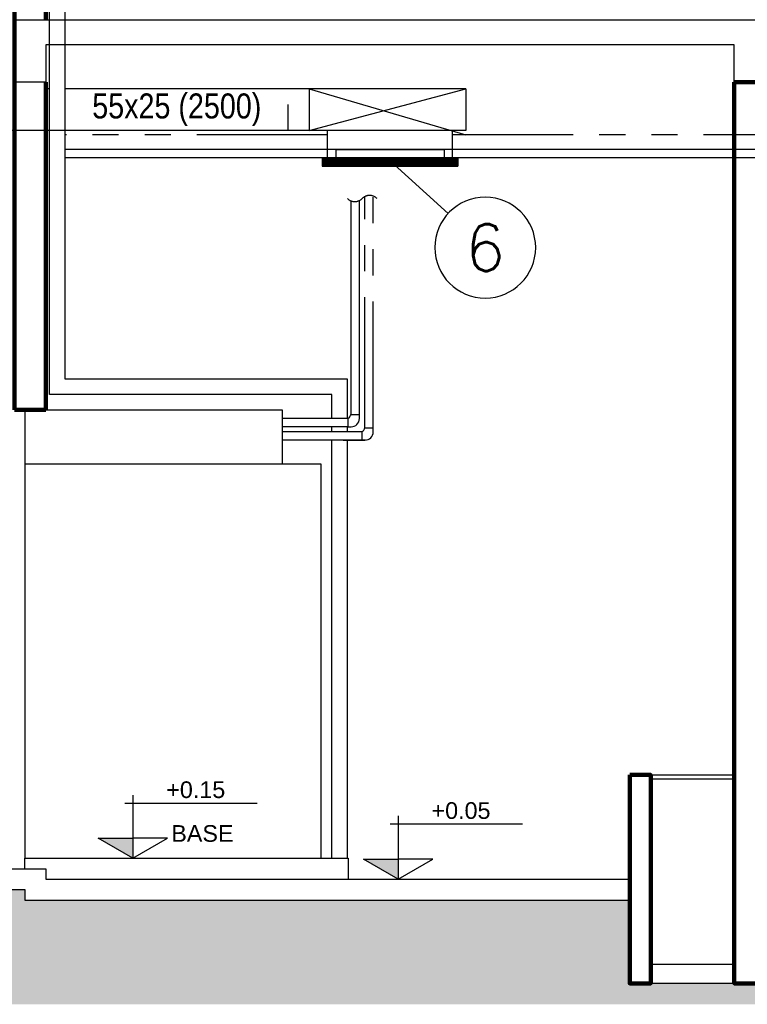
# Model space of a CAD drawing. Header units: inches. Extents: x -35 to 144, y -65 to -22.
# Tile 39 of 47: x 123.3 to 126.79, y -31.78 to -27.06. Entities that reach past the tile are written whole.
import ezdxf
from ezdxf.enums import TextEntityAlignment as Align

# ---------------------------------------------------------------- set-up
doc = ezdxf.new("R2010")
doc.units = ezdxf.units.IN
doc.header["$MEASUREMENT"] = 0
doc.linetypes.add('HIDDEN', pattern=[0.375, 0.25, -0.125])
doc.linetypes.add('PHANTOM2', pattern=[1.25, 0.625, -0.125, 0.125, -0.125, 0.125, -0.125])
doc.layers.add('ALV-ALT', color=7, linetype='Continuous', lineweight=90)
doc.layers.add('V_Unifilar_Água_Fria', color=4, linetype='Continuous', lineweight=30)
for name, color, linetype in [('AR-BOCAS', 2, 'Continuous'), ('AR-DUTO INSUF', 5, 'Continuous'), ('AR-DUTO VENTILAÇÃO', 11, 'Continuous'), ('AR-EXAUSTÃO', 10, 'Continuous'), ('AR-TEXTO', 2, 'Continuous'), ('AR_TEXTO-15', 6, 'Continuous'), ('HTC - GER', 254, 'Continuous'), ('PIS-CTE', 7, 'Continuous'), ('TXT-ESP', 7, 'Continuous'), ('V_PB_ARQ', 8, 'Continuous'), ('VIS-V04', 8, 'Continuous'), ('VIS-V05', 8, 'Continuous'), ('VIS-V06', 9, 'Continuous')]:
    doc.layers.add(name, color=color, linetype=linetype)
doc.styles.add('AR_TEXTO-15', font='romans.shx', dxfattribs={"height": 0.225})
doc.styles.add('Griffe', font='arial.ttf')
doc.styles.add('STANDARD AR', font='ARIALN.TTF')

# ---------------------------------------------------------------- blocks, each defined once
blk = doc.blocks.new('Nivel corte-2')
for p, q in [((0, 0.2526), (0, 0.08)), ((-0.0319, 0.2207), (0.4962, 0.2207)), ((-0.1386, 0.08), (0, 0.08)), ((0, 0), (-0.1386, 0.08)), ((0, 0), (0.1386, 0.08)), ((0.1386, 0.08), (0, 0.08)), ((0, 0.08), (0, 0))]:
    blk.add_line(p, q)
for points in [[(-0.1386, 0.08), (0, 0.08), (0, 0)], [(-0.1386, 0.08), (0, 0.08), (0, 0), (-0.1386, 0.08)], [(-0.1386, 0.08), (0, 0.08), (0, 0), (-0.1386, 0.08)]]:
    blk.add_solid(points)
at = {"style": 'Griffe'}
blk.add_attdef('NIVEL', text='', height=0.1, dxfattribs=at).set_placement((0.2322, 0.2207), align=Align.BOTTOM_CENTER)
blk.add_attdef('AMBIENTE', text='', height=0.12, dxfattribs=at).set_placement((0.1644, 0.0803), align=Align.MIDDLE_LEFT)
blk = doc.blocks.new('ARQ - CORTE A')
at = {"layer": 'HTC - GER'}
h = blk.add_hatch(dxfattribs=at)
h.set_pattern_fill('EARTH', color=256, angle=45)
h.set_pattern_definition([(45, (-95.25556, -108.1163), (3e-17, 0.3535534), [0.25, -0.25]), (45, (-95.32185, -108.05002), (3e-17, 0.3535534), [0.25, -0.25]), (45, (-95.38814, -107.98373), (3e-17, 0.3535534), [0.25, -0.25]), (135, (-95.38814, -107.93953), (-0.3535534, 6e-17), [0.25, -0.25]), (135, (-95.32185, -107.87324), (-0.3535534, 6e-17), [0.25, -0.25]), (135, (-95.25556, -107.80695), (-0.3535534, 6e-17), [0.25, -0.25])])
h.paths.add_polyline_path([(28.9708, 0), (23.565, 0), (23.565, -0.4), (22.915, -0.4), (22.915, 0), (20.0168, 0), (20.0168, 0.05), (1.0669, 0.05), (1.0669, 0), (0, 0), (0, -0.5), (28.9708, -0.5)])
at = {"layer": 'ALV-ALT'}
for p, q in [((19.9669, 2.35), (20.1168, 2.35)), ((22.915, 0.6), (23.015, 0.6))]:
    blk.add_line(p, q, dxfattribs=at)
for points in [[(19.9669, 2.35), (19.9669, 6.15), (20.1168, 6.15), (20.1168, 4.22)], [(20.1168, 3.92), (20.1168, 2.35)]]:
    blk.add_lwpolyline(points, dxfattribs=at)
for points in [[(23.415, 3.92), (23.565, 3.92), (23.565, -0.4), (23.415, -0.4)], [(22.915, 0.6), (23.015, 0.6), (23.015, -0.4), (22.915, -0.4)]]:
    blk.add_lwpolyline(points, close=True, dxfattribs=at)
at = {"layer": 'PIS-CTE'}
blk.add_line((22.915, 0.1), (22.915, 0), dxfattribs=at)
at = {"layer": 'PIS-CTE', "color": 7}
blk.add_lwpolyline([(19.9669, 4.22), (27.715, 4.22), (27.715, 3.92), (27.565, 3.92), (27.565, 4.1), (23.565, 4.1), (23.565, 3.92), (23.415, 3.92), (23.415, 4.1), (20.1168, 4.1), (20.1168, 3.92), (19.9669, 3.92), (19.9669, 4.22)], dxfattribs=at)
at = {"layer": 'PIS-CTE'}
for points in [[(0, 0.1), (0.9669, 0.1), (0.9669, 0.15), (20.1168, 0.15)], [(4.348, 0.15), (20.1168, 0.15), (20.1168, 0.1), (22.915, 0.1)], [(0, 0), (1.0669, 0), (1.0669, 0.05), (20.0168, 0.05), (20.0168, 0), (22.915, 0)]]:
    blk.add_lwpolyline(points, dxfattribs=at)
at = {"layer": 'V_PB_ARQ', "color": 0}
blk.add_line((23.415, -0.4), (23.015, -0.4), dxfattribs=at)
at = {"layer": 'V_Unifilar_Água_Fria'}
blk.add_line((23.415, -0.3099), (23.015, -0.3099), dxfattribs=at)
at = {"layer": 'VIS-V04'}
for p, q in [((20.0168, 2.35), (20.0168, 0.2)), ((20.0168, 2.35), (21.2493, 2.35)), ((21.2493, 2.35), (21.2493, 2.09)), ((21.4368, 2.09), (20.0168, 2.09)), ((21.4368, 0.2), (21.4368, 2.09))]:
    blk.add_line(p, q, dxfattribs=at)
at = {"layer": 'VIS-V05'}
for p, q in [((20.0168, 0.2), (21.5651, 0.2)), ((20.0168, 0.15), (20.0168, 0.2)), ((21.5651, 0.2), (21.5651, 0.1))]:
    blk.add_line(p, q, dxfattribs=at)
blk.add_lwpolyline([(23.015, 0.6), (23.415, 0.6), (23.415, 0.5797), (23.015, 0.5797)], close=True, dxfattribs=at)
at = {"layer": 'VIS-V06'}
for p, q in [((20.1354, 2.4225), (20.1354, 6.2)), ((20.2104, 2.4975), (20.2104, 6.2)), ((24.051, 3.5984), (20.2104, 3.5984)), ((24.011, 3.5584), (20.2104, 3.5584)), ((21.5795, 2.3281), (21.5795, 3.3513)), ((21.6195, 2.3084), (21.6195, 3.3532)), ((21.5618, 2.4975), (20.2104, 2.4975)), ((21.5618, 2.3084), (21.5618, 2.4975)), ((21.4868, 2.4225), (20.1354, 2.4225)), ((21.4868, 2.3084), (21.4868, 2.4225)), ((21.5795, 2.3281), (21.6195, 2.3281)), ((21.6195, 2.3084), (21.6195, 2.3281)), ((21.5645, 2.3084), (21.2493, 2.3084)), ((21.5618, 2.2684), (21.2493, 2.2684)), ((21.4868, 2.2446), (21.4868, 2.2684)), ((21.5618, 2.2446), (21.5618, 2.2684)), ((21.5645, 2.3084), (21.5645, 2.2684)), ((21.5645, 2.2684), (21.5795, 2.2684)), ((21.4868, 0.2), (21.4868, 2.2046)), ((21.5618, 0.2), (21.5618, 2.2046))]:
    blk.add_line(p, q, dxfattribs=at)
at = {"layer": 'VIS-V06', "color": 8, "linetype": 'PHANTOM2'}
for p, q in [((21.466, 3.6685), (20.2104, 3.6685)), ((25.1438, 3.6685), (22.066, 3.6685)), ((21.6461, 2.2641), (21.6461, 3.3723)), ((21.6861, 2.2445), (21.6861, 3.3742)), ((21.6861, 2.2445), (21.6861, 2.3507)), ((21.6311, 2.2446), (21.2493, 2.2446)), ((21.6311, 2.2446), (21.6311, 2.2045)), ((21.6461, 2.2641), (21.6861, 2.2641)), ((21.6493, 2.2046), (21.2493, 2.2046)), ((21.542, 2.2045), (21.6461, 2.2045))]:
    blk.add_line(p, q, dxfattribs=at)
blk.add_lwpolyline([(21.5618, 3.3628, 0.414214), (21.6328, 3.3628, -0.414214), (21.7038, 3.3628)], format="xyb", dxfattribs=at)
at = {"layer": 'VIS-V06'}
for centre, radius, start, end in [((21.5524, 2.3331), 0.0275, 295.9855, 349.5437), ((21.5795, 2.3084), 0.04, 270, 0)]:
    blk.add_arc(centre, radius, start, end, dxfattribs=at)
at = {"layer": 'VIS-V06', "color": 20, "true_color": 0xe63900}
for centre, radius, start, end in [((21.6198, 2.2688), 0.0268, 295.1099, 349.8763), ((21.6461, 2.2445), 0.04, 270, 0)]:
    blk.add_arc(centre, radius, start, end, dxfattribs=at)
blk = doc.blocks.new('NR_LEG')
at = {"layer": 'AR_TEXTO-15', "color": 8, "linetype": 'Continuous'}
blk.add_circle((0, 0), 32.23, dxfattribs=at)
at = {"layer": 'AR_TEXTO-15', "color": 6, "linetype": 'Continuous', "style": 'AR_TEXTO-15'}
blk.add_attdef('NR', text='', height=30, dxfattribs=at).set_placement((0, 0), align=Align.MIDDLE_CENTER)

msp = doc.modelspace()

# ---------------------------------------------------------------- linework, layer by layer
at = {"layer": 'AR-BOCAS'}
for p, q in [((124.8185, -27.6832), (125.3385, -27.6832)), ((124.8185, -27.6832), (124.8185, -27.7232)), ((125.3385, -27.6832), (125.3385, -27.7232)), ((124.7535, -27.7232), (124.7535, -27.7632)), ((124.7535, -27.7232), (125.4035, -27.7232)), ((125.4035, -27.7232), (125.4035, -27.7632)), ((124.7535, -27.7632), (125.4035, -27.7632))]:
    msp.add_line(p, q, dxfattribs=at)
at = {"layer": 'AR-BOCAS', "const_width": 0.04}
msp.add_lwpolyline([(124.7535, -27.7432), (125.4035, -27.7432)], dxfattribs=at)
at = {"layer": 'AR-DUTO INSUF', "ltscale": 0.015}
for p, q in [((123.4479, -27.3932), (123.4292, -27.3932)), ((125.441, -27.3932), (123.5229, -27.3932)), ((124.691, -27.3932), (124.691, -27.5932)), ((124.691, -27.3932), (124.691, -27.5932)), ((125.441, -27.3932), (125.441, -27.5932)), ((125.441, -27.5932), (122.6292, -27.5932)), ((123.4479, -27.5932), (123.4292, -27.5932)), ((125.3785, -27.5932), (124.7785, -27.5932)), ((124.7785, -27.7232), (124.7785, -27.5932)), ((125.3785, -27.7232), (125.3785, -27.5932))]:
    msp.add_line(p, q, dxfattribs=at)
at = {"layer": 'AR-DUTO INSUF', "linetype": 'HIDDEN', "ltscale": 0.5}
msp.add_line((124.591, -27.5932), (124.591, -27.3932), dxfattribs=at)
at = {"layer": 'AR-EXAUSTÃO', "color": 7, "ltscale": 0.01}
for p, q in [((124.691, -27.5932), (125.441, -27.3932)), ((124.691, -27.3932), (125.441, -27.6131))]:
    msp.add_line(p, q, dxfattribs=at)
at = {"layer": 'AR_TEXTO-15', "color": 8, "linetype": 'Continuous'}
msp.add_line((125.3563, -27.991), (125.0636, -27.7232), dxfattribs=at)

# ---------------------------------------------------------------- block references
at = {"layer": 'AR-DUTO VENTILAÇÃO'}
msp.add_blockref('ARQ - CORTE A', (103.3124, -31.2816), dxfattribs=at)
at = {"layer": 'AR_TEXTO-15', "color": 8, "linetype": 'Continuous'}
ref = msp.add_blockref('NR_LEG', (125.5347, -28.1542), dxfattribs=dict(at, xscale=-0.0075, yscale=0.0075, zscale=0.0075))
ref.add_attrib('NR', '6', dxfattribs={"color": 6, "linetype": 'Continuous', "height": 0.225, "style": 'AR_TEXTO-15'}).set_placement((125.5347, -28.1542), align=Align.MIDDLE_CENTER)
at = {"layer": 'TXT-ESP'}
ref = msp.add_blockref('Nivel corte-2', (123.8464, -31.0816), dxfattribs=dict(at, xscale=1.2, yscale=1.2, zscale=1.2))
ref.add_attrib('NIVEL', '+0.15', dxfattribs={"layer": '0', "height": 0.08, "style": 'Griffe'}).set_placement((124.1477, -30.8168), align=Align.BOTTOM_CENTER)
ref.add_attrib('AMBIENTE', 'BASE ', dxfattribs={"layer": '0', "height": 0.08, "style": 'Griffe'}).set_placement((124.0305, -30.9626), align=Align.MIDDLE_LEFT)
ref = msp.add_blockref('Nivel corte-2', (125.1173, -31.1816), dxfattribs=dict(at, xscale=1.2, yscale=1.2, zscale=1.2))
ref.add_attrib('NIVEL', '+0.05', dxfattribs={"layer": '0', "height": 0.08, "style": 'Griffe'}).set_placement((125.4186, -30.9168), align=Align.BOTTOM_CENTER)

# ---------------------------------------------------------------- texts
at = {"layer": 'AR-TEXTO', "color": 2, "insert": (124.0569, -27.4932), "char_height": 0.12, "width": 0.940889, "attachment_point": 5, "style": 'STANDARD AR'}
msp.add_mtext('55x25 (2500) ', dxfattribs=at)

doc.saveas('drawing.dxf')
